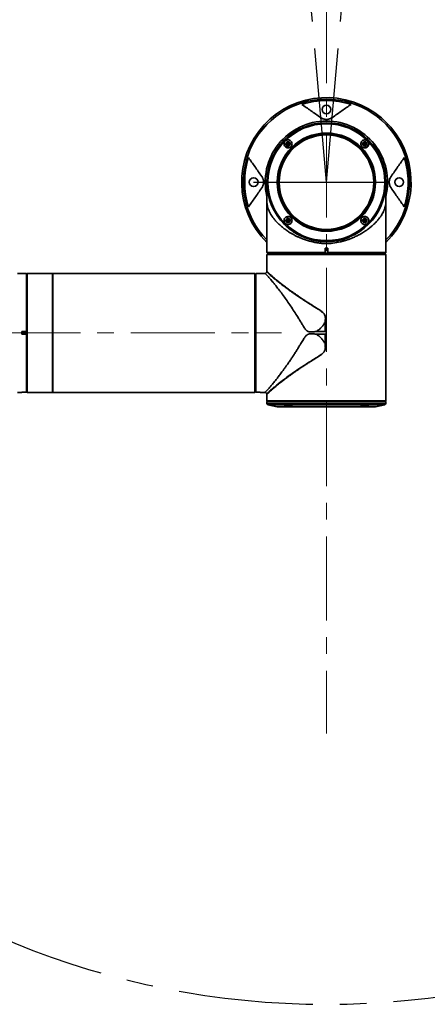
# Model space of a CAD drawing. Header units: millimetres. Extents: x -55 to 731, y 0 to 297.
# Tile 14 of 17: x 276 to 314, y 113 to 206. Entities that reach past the tile are written whole.
import ezdxf

# ---------------------------------------------------------------- set-up
doc = ezdxf.new("R2010")
doc.units = ezdxf.units.MM
doc.linetypes.add('CENTERX2', pattern=[20.32, 12.7, -2.54, 2.54, -2.54])
doc.layers.add('中心线层', color=6, linetype='CENTERX2', lineweight=25)
doc.layers.add('标注层', color=150, linetype='Continuous')
doc.styles.add('SLDTEXTSTYLE0', font='仿宋_GB2312')
doc.styles.add('SLDTEXTSTYLE1', font='仿宋_GB2312', dxfattribs={"bigfont": 'bigfont'})
doc.dimstyles.new('SLDDIMSTYLE1', dxfattribs={"dimtxt": 3.5, "dimasz": 4, "dimexe": 0, "dimexo": 0.0625, "dimgap": 0.875, "dimtad": 0, "dimtih": 1, "dimtoh": 1, "dimlfac": 8, "dimrnd": 1e-09, "dimzin": 12, "dimdsep": 46, "dimtxsty": 'SLDTEXTSTYLE0', "dimsah": 1, "dimcen": 0, "dimadec": 0, "dimazin": 3, "dimtfac": 1, "dimtdec": 3, "dimtofl": 0, "dimtmove": 0, "dimatfit": 3, "dimfxl": 0, "dimfrac": 2, "dimtolj": 1, "dimtzin": 12, "dimarcsym": 0})

# ---------------------------------------------------------------- blocks, each defined once
blk = doc.blocks.new('_D_3')
at = {"layer": '标注层'}
for p, q in [((359.978, 245.254), (374.01, 259.229)), ((374.01, 259.229), (387.027, 259.229))]:
    blk.add_line(p, q, dxfattribs=at)
blk.add_solid([(359.978, 245.254), (363.165, 247.723), (362.459, 248.431)], dxfattribs=at)
at = {"layer": '标注层', "char_height": 3.5, "attachment_point": 1, "style": 'SLDTEXTSTYLE0'}
for s, insert in [('%%c', (375.01, 263.74)), ('1244', (378.88, 263.74))]:
    blk.add_mtext(s, dxfattribs=dict(at, insert=insert))
blk = doc.blocks.new('SW_NOTE_22')
at = {"layer": '标注层', "color": 0, "insert": (0, 0.012), "char_height": 3.5, "attachment_point": 1, "style": 'SLDTEXTSTYLE1'}
blk.add_mtext('\\M+18169\\M+189C2选\\M+1817D360\\M+1818B\\M+1816A', dxfattribs=at)

msp = doc.modelspace()

# ---------------------------------------------------------------- linework, layer by layer
at = {"color": 7, "linetype": 'Continuous', "lineweight": 35}
for p, q in [((301.1805, 194.1343), (301.1181, 194.0041)), ((301.1181, 194.0041), (301.262, 194.0152)), ((301.1181, 194.0041), (301.1997, 193.885)), ((301.3244, 194.1453), (301.1805, 194.1343)), ((301.1805, 194.1343), (301.262, 194.0152)), ((301.1997, 193.885), (301.262, 194.0152)), ((301.1997, 193.885), (301.3436, 193.8961)), ((301.262, 194.0152), (301.3244, 194.1453)), ((301.4059, 194.0262), (301.262, 194.0152)), ((301.3436, 193.8961), (301.262, 194.0152)), ((301.4059, 194.0262), (301.3244, 194.1453)), ((301.3436, 193.8961), (301.4059, 194.0262)), ((308.4283, 194.1343), (308.366, 194.0041)), ((308.366, 194.0041), (308.5099, 194.0152)), ((308.366, 194.0041), (308.4475, 193.885)), ((308.5722, 194.1453), (308.4283, 194.1343)), ((308.4283, 194.1343), (308.5099, 194.0152)), ((308.4475, 193.885), (308.5099, 194.0152)), ((308.4475, 193.885), (308.5914, 193.8961)), ((308.5099, 194.0152), (308.5722, 194.1453)), ((308.6538, 194.0262), (308.5099, 194.0152)), ((308.5914, 193.8961), (308.5099, 194.0152)), ((308.6538, 194.0262), (308.5722, 194.1453)), ((308.5914, 193.8961), (308.6538, 194.0262)), ((299.2609, 190.3912), (299.2609, 183.7287)), ((299.2619, 190.2875), (299.2619, 190.2892)), ((310.51, 190.2894), (310.51, 190.2876)), ((310.5109, 184.1662), (310.5109, 190.3912)), ((301.1805, 186.8864), (301.1181, 186.7563)), ((301.1181, 186.7563), (301.262, 186.7673)), ((301.1181, 186.7563), (301.1997, 186.6372)), ((301.3244, 186.8975), (301.1805, 186.8864)), ((301.1805, 186.8864), (301.262, 186.7673)), ((301.1997, 186.6372), (301.262, 186.7673)), ((301.1997, 186.6372), (301.3436, 186.6482)), ((301.262, 186.7673), (301.3244, 186.8975)), ((301.4059, 186.7784), (301.262, 186.7673)), ((301.3436, 186.6482), (301.262, 186.7673)), ((301.4059, 186.7784), (301.3244, 186.8975)), ((301.3436, 186.6482), (301.4059, 186.7784)), ((308.4283, 186.8864), (308.366, 186.7563)), ((308.366, 186.7563), (308.5099, 186.7673)), ((308.366, 186.7563), (308.4475, 186.6372)), ((308.5722, 186.8975), (308.4283, 186.8864)), ((308.4283, 186.8864), (308.5099, 186.7673)), ((308.4475, 186.6372), (308.5099, 186.7673)), ((308.4475, 186.6372), (308.5914, 186.6482)), ((308.5099, 186.7673), (308.5722, 186.8975)), ((308.6538, 186.7784), (308.5099, 186.7673)), ((308.5914, 186.6482), (308.5099, 186.7673)), ((308.6538, 186.7784), (308.5722, 186.8975)), ((308.5914, 186.6482), (308.6538, 186.7784)), ((299.2609, 183.7287), (299.3252, 183.6645)), ((299.2609, 183.7287), (304.7603, 183.7287)), ((299.2859, 183.5648), (299.2624, 183.5412)), ((299.2624, 183.5412), (299.2624, 183.1412)), ((310.5095, 183.5412), (299.2624, 183.5412)), ((304.7603, 183.7287), (304.7603, 184.1662)), ((304.8859, 184.1662), (304.7603, 184.1662)), ((304.7603, 183.7052), (304.7603, 183.7287)), ((304.7665, 183.6662), (304.7603, 183.7052)), ((305.0116, 184.1662), (304.8859, 184.1662)), ((305.0116, 183.7052), (305.0054, 183.6662)), ((305.0116, 184.1662), (305.0116, 183.7287)), ((305.0116, 183.7287), (310.5095, 183.7287)), ((305.0116, 183.7287), (305.0116, 183.7052)), ((310.4472, 183.6662), (310.486, 183.7052)), ((310.486, 183.7052), (310.5095, 183.7287)), ((310.5095, 183.5412), (310.486, 183.5648)), ((310.5095, 183.7287), (310.5095, 184.1662)), ((310.5095, 183.1412), (310.5095, 183.5412)), ((299.2609, 183.1412), (299.2609, 181.9443)), ((299.2609, 183.1412), (299.2624, 183.1412)), ((310.5109, 183.1412), (310.5095, 183.1412)), ((310.5109, 169.7037), (310.5109, 183.1412)), ((276.5485, 181.7662), (275.6997, 181.7662)), ((276.6109, 181.7037), (276.5485, 181.7662)), ((276.5485, 181.7662), (276.5485, 176.2669)), ((279.0109, 181.7662), (276.6109, 181.7662)), ((276.6109, 181.7662), (276.6109, 170.5162)), ((279.0109, 181.7662), (279.0109, 170.5162)), ((298.1359, 181.7662), (279.0359, 181.7662)), ((279.0359, 181.7662), (279.0359, 170.5162)), ((298.1359, 170.5162), (298.1359, 181.7662)), ((298.2234, 181.7662), (298.1609, 181.7037)), ((298.1609, 170.58), (298.1609, 181.7037)), ((299.0722, 181.7662), (298.2234, 181.7662)), ((298.2234, 170.5177), (298.2234, 181.7662)), ((279.0359, 181.3912), (279.0109, 181.3912)), ((298.1609, 181.3912), (298.1359, 181.3912)), ((304.7529, 177.1472), (304.7574, 176.2698)), ((304.7547, 176.2712), (304.7529, 177.1472)), ((276.111, 176.2669), (276.5485, 176.2669)), ((276.111, 176.0156), (276.111, 176.2669)), ((276.5485, 176.0156), (276.111, 176.0156)), ((276.572, 176.2669), (276.5485, 176.2669)), ((276.5485, 176.0156), (276.5485, 170.5177)), ((276.5485, 176.0156), (276.572, 176.0156)), ((276.572, 176.2669), (276.6109, 176.2607)), ((276.6109, 176.0218), (276.572, 176.0156)), ((304.7547, 176.2712), (303.9014, 176.2712)), ((303.9014, 176.0113), (304.7547, 176.0113)), ((304.7547, 175.1331), (304.7547, 176.0113)), ((304.7574, 176.2698), (304.7571, 176.2701)), ((304.7571, 176.0124), (304.7574, 176.0127)), ((304.7574, 176.2698), (304.8859, 176.1412)), ((304.8859, 176.1412), (304.7574, 176.0127)), ((304.7574, 176.0127), (304.7574, 175.1334)), ((304.7547, 175.1331), (304.7574, 175.1334)), ((275.6997, 170.5162), (276.111, 170.5162)), ((276.111, 170.5177), (276.5485, 170.5177)), ((276.111, 170.5162), (276.111, 170.5177)), ((276.572, 170.5412), (276.5485, 170.5177)), ((276.6109, 170.5162), (279.0109, 170.5162)), ((279.0109, 170.8912), (279.0359, 170.8912)), ((279.0359, 170.5162), (298.1359, 170.5162)), ((298.1359, 170.8912), (298.1609, 170.8912)), ((298.1609, 170.58), (298.1999, 170.5412)), ((298.2234, 170.5177), (298.1999, 170.5412)), ((298.2234, 170.5177), (298.1999, 170.5412)), ((298.2234, 170.5177), (298.6359, 170.5177)), ((298.6359, 170.5177), (298.6359, 170.5162)), ((298.6359, 170.5162), (299.0722, 170.5162)), ((299.2609, 170.3382), (299.2609, 169.7037)), ((299.2609, 169.7037), (299.3238, 169.6409)), ((299.2609, 169.7037), (310.5109, 169.7037)), ((299.2609, 169.6415), (299.2609, 169.4662)), ((310.4481, 169.6409), (310.5109, 169.7037)), ((310.5109, 169.4662), (310.5109, 169.6415)), ((299.3585, 169.3443), (300.2414, 169.1457)), ((309.5305, 169.1457), (310.4134, 169.3443))]:
    msp.add_line(p, q, dxfattribs=at)
at = {"color": 8, "linetype": 'Continuous', "lineweight": 35}
for p, q in [((299.2609, 169.4662), (310.5109, 169.4662)), ((299.3585, 169.3443), (308.7944, 169.3443)), ((300.2414, 169.1457), (309.5305, 169.1457)), ((308.7944, 169.3443), (310.4134, 169.3443))]:
    msp.add_line(p, q, dxfattribs=at)
at = {"color": 7, "linetype": 'Continuous', "lineweight": 35}
for centre, radius in [((304.8859, 197.2662), 0.4125), ((304.8859, 190.3912), 5.625), ((304.8859, 190.3912), 5.5274), ((304.8859, 190.3912), 4.6446), ((304.8859, 190.3912), 4.6051), ((304.8859, 190.3912), 4.5312), ((304.8859, 190.3912), 4.4688), ((298.0109, 190.3912), 0.4125), ((311.7609, 190.3912), 0.4125)]:
    msp.add_circle(centre, radius, dxfattribs=at)
for centre, radius, start, end in [((304.8859, 190.3912), 8, 49.432994, 225.321736), ((304.8859, 190.3912), 7.7206, 72.445522, 107.554478), ((304.8859, 190.3912), 8, 314.678264, 40.567006), ((304.8859, 190.3912), 7.7206, 162.445522, 197.554478), ((304.8859, 190.3912), 7.7206, 342.445522, 17.554478), ((299.3859, 169.4662), 0.125, 180, 257.319617), ((300.2688, 169.2676), 0.125, 257.319617, 270), ((309.5031, 169.2676), 0.125, 270, 282.680383), ((310.3859, 169.4662), 0.125, 282.680383, 0)]:
    msp.add_arc(centre, radius, start, end, dxfattribs=at)
at = {"color": 8, "linetype": 'Continuous', "lineweight": 35}
for radius, start, end in [(7.8427, 90, 224.173991), (7.8427, 315.826009, 90), (5.7823, 90, 193.394732), (5.7823, 346.605268, 90)]:
    msp.add_arc((304.8859, 190.3912), radius, start, end, dxfattribs=at)
at = {"color": 7, "linetype": 'Continuous', "lineweight": 35}
for points, knots in [([(304.3482, 196.4983), (304.1839, 196.6133), (304.0253, 196.7244), (303.7156, 196.9412), (303.5647, 197.0469), (303.1205, 197.358), (302.8356, 197.5575), (302.5573, 197.7523)], [0, 0, 0, 0, 0.25, 0.25, 0.5, 0.5, 1, 1, 1, 1]), ([(307.2146, 197.7523), (306.9363, 197.5575), (306.6514, 197.358), (306.2072, 197.0469), (306.0563, 196.9412), (305.7466, 196.7244), (305.588, 196.6133), (305.4237, 196.4983)], [0, 0, 0, 0, 0.5, 0.5, 0.75, 0.75, 1, 1, 1, 1]), ([(305.4237, 196.4983), (305.3962, 196.479), (305.3664, 196.4604), (305.3002, 196.4244), (305.264, 196.4072), (305.2011, 196.383), (305.1786, 196.3752), (305.1301, 196.3607), (305.1043, 196.3541), (305.0482, 196.3425), (305.0182, 196.3376), (304.9706, 196.3324), (304.9541, 196.3311), (304.9208, 196.3292), (304.9039, 196.3288), (304.8528, 196.3287), (304.8199, 196.3305), (304.7719, 196.3356), (304.7562, 196.3376), (304.7263, 196.3423), (304.7119, 196.3449), (304.6701, 196.3535), (304.6438, 196.3602), (304.5955, 196.3745), (304.5731, 196.3822), (304.5099, 196.4063), (304.4728, 196.4239), (304.4058, 196.4601), (304.3758, 196.479), (304.3482, 196.4983)], [0, 0, 0, 0, 0.125, 0.125, 0.25, 0.25, 0.3125, 0.3125, 0.375, 0.375, 0.4375, 0.4375, 0.46875, 0.46875, 0.5, 0.5, 0.5625, 0.5625, 0.59375, 0.59375, 0.625, 0.625, 0.6875, 0.6875, 0.75, 0.75, 0.875, 0.875, 1, 1, 1, 1]), ([(310.9631, 195.5939), (310.9406, 195.6203), (310.9133, 195.6495), (310.8661, 195.698), (310.8492, 195.7151), (310.8138, 195.7505), (310.7955, 195.7687), (310.7575, 195.8061), (310.7379, 195.8254), (310.6975, 195.865), (310.6766, 195.8856), (310.6136, 195.9476), (310.571, 195.9898), (310.4845, 196.0763), (310.4424, 196.1188), (310.3807, 196.1815), (310.3602, 196.2023), (310.3203, 196.2429), (310.301, 196.2626), (310.2636, 196.3006), (310.2454, 196.3189), (310.2102, 196.3541), (310.1931, 196.3711), (310.1442, 196.4185), (310.115, 196.4459), (310.0886, 196.4684)], [0, 0, 0, 0, 0.125, 0.125, 0.1875, 0.1875, 0.25, 0.25, 0.3125, 0.3125, 0.375, 0.375, 0.5, 0.5, 0.625, 0.625, 0.6875, 0.6875, 0.75, 0.75, 0.8125, 0.8125, 0.875, 0.875, 1, 1, 1, 1]), ([(300.9969, 194.2803), (301.029, 194.3068), (301.0934, 194.3598), (301.2158, 194.3939), (301.3415, 194.3889), (301.4601, 194.342), (301.5578, 194.2576), (301.6223, 194.1439), (301.6446, 194.0144), (301.6219, 193.8858), (301.5725, 193.7992), (301.5084, 193.7283), (301.4298, 193.6721), (301.3097, 193.6364), (301.184, 193.6413), (301.0652, 193.6875), (300.9668, 193.772), (300.9019, 193.886), (300.8795, 194.0155), (300.9021, 194.1435), (300.9506, 194.231), (300.9881, 194.271), (300.9969, 194.2803)], [0, 0, 0, 0, 0.0521706, 0.1043247, 0.156951, 0.2106501, 0.2654885, 0.3210737, 0.3766085, 0.4311945, 0.4843271, 0.499997, 0.5519341, 0.6038473, 0.6564354, 0.7104119, 0.7655965, 0.8212727, 0.876546, 0.9307698, 0.9837953, 1, 1, 1, 1]), ([(301.2893, 193.66), (301.2644, 193.6596), (301.1996, 193.6587), (301.0971, 193.6917), (301.0012, 193.7645), (300.9409, 193.8437), (300.929, 193.8983), (300.9256, 193.9138)], [0, 0, 0, 0, 0.154954, 0.4037863, 0.6526185, 0.9014512, 1, 1, 1, 1]), ([(301.2778, 193.8095), (301.2545, 193.81), (301.2079, 193.811), (301.1437, 193.8417), (301.0929, 193.8903), (301.0611, 193.9535), (301.052, 194.0234), (301.0666, 194.0925), (301.1032, 194.1528), (301.1577, 194.1977), (301.2089, 194.2164), (301.2619, 194.2232), (301.3162, 194.2183), (301.3804, 194.1889), (301.4312, 194.1399), (301.463, 194.0769), (301.4721, 194.0069), (301.4575, 193.9379), (301.4209, 193.8775), (301.3664, 193.8328), (301.3152, 193.8136), (301.285, 193.8103), (301.2778, 193.8095)], [0, 0, 0, 0, 0.0536861, 0.1073723, 0.1610586, 0.2147448, 0.2684311, 0.3221174, 0.3758034, 0.4294898, 0.483176, 0.5, 0.5536861, 0.6073723, 0.6610586, 0.7147449, 0.7684311, 0.8221174, 0.8758035, 0.9294897, 0.9831759, 1, 1, 1, 1]), ([(308.2447, 194.2803), (308.2781, 194.3076), (308.3448, 194.3622), (308.4727, 194.3955), (308.6024, 194.3862), (308.7206, 194.334), (308.8134, 194.247), (308.8722, 194.1356), (308.8917, 194.0115), (308.8698, 193.8869), (308.8217, 193.8009), (308.756, 193.7277), (308.6731, 193.6692), (308.5466, 193.6344), (308.4161, 193.6444), (308.2981, 193.6971), (308.2057, 193.7843), (308.1475, 193.8952), (308.128, 194.0187), (308.15, 194.1429), (308.1974, 194.2298), (308.2355, 194.2704), (308.2447, 194.2803)], [0, 0, 0, 0, 0.05524518, 0.11051499, 0.16507719, 0.21843148, 0.27078565, 0.32270654, 0.37488184, 0.42789952, 0.48206716, 0.49961908, 0.55510765, 0.61061418, 0.66554711, 0.71910417, 0.77130153, 0.82286745, 0.87482174, 0.92795372, 0.98247807, 1, 1, 1, 1]), ([(308.5257, 193.8095), (308.5024, 193.81), (308.4558, 193.811), (308.3915, 193.8417), (308.3407, 193.8903), (308.3089, 193.9535), (308.2998, 194.0234), (308.3144, 194.0925), (308.351, 194.1528), (308.4055, 194.1977), (308.4568, 194.2164), (308.5097, 194.2232), (308.5641, 194.2183), (308.6282, 194.1889), (308.679, 194.1399), (308.7108, 194.0769), (308.7199, 194.0069), (308.7053, 193.9379), (308.6687, 193.8775), (308.6142, 193.8328), (308.563, 193.8136), (308.5329, 193.8103), (308.5257, 193.8095)], [0, 0, 0, 0, 0.0536861, 0.1073723, 0.1610586, 0.2147448, 0.268431, 0.3221173, 0.3758035, 0.4294897, 0.4831759, 0.5, 0.5536862, 0.6073723, 0.6610586, 0.7147448, 0.7684311, 0.8221174, 0.8758034, 0.9294897, 0.9831759, 1, 1, 1, 1]), ([(308.8614, 194.0055), (308.8608, 193.9792), (308.8593, 193.9128), (308.8113, 193.8143), (308.7291, 193.7259), (308.6316, 193.6738), (308.5646, 193.664), (308.5372, 193.66)], [0, 0, 0, 0, 0.1505076, 0.3805451, 0.6105828, 0.8406202, 1, 1, 1, 1]), ([(297.5249, 192.7199), (297.7197, 192.4416), (297.9192, 192.1567), (298.2303, 191.7125), (298.336, 191.5616), (298.5528, 191.2519), (298.6639, 191.0933), (298.7789, 190.929)], [0, 0, 0, 0, 0.5, 0.5, 0.75, 0.75, 1, 1, 1, 1]), ([(310.993, 190.929), (311.108, 191.0933), (311.2191, 191.2519), (311.4359, 191.5616), (311.5416, 191.7125), (311.8527, 192.1567), (312.0522, 192.4416), (312.247, 192.7199)], [0, 0, 0, 0, 0.25, 0.25, 0.5, 0.5, 1, 1, 1, 1]), ([(298.7789, 190.929), (298.7981, 190.9015), (298.8168, 190.8718), (298.8527, 190.8056), (298.87, 190.7694), (298.8941, 190.7066), (298.9019, 190.6841), (298.9164, 190.6357), (298.923, 190.61), (298.9346, 190.5542), (298.9396, 190.524), (298.9464, 190.4606), (298.9484, 190.4267), (298.9485, 190.3598), (298.9467, 190.3257), (298.94, 190.262), (298.9352, 190.2315), (298.918, 190.1476), (298.903, 190.0995), (298.8709, 190.0151), (298.8535, 189.9784), (298.8172, 189.9113), (298.7982, 189.8811), (298.7789, 189.8535)], [0, 0, 0, 0, 0.125, 0.125, 0.25, 0.25, 0.3125, 0.3125, 0.375, 0.375, 0.4375, 0.4375, 0.5, 0.5, 0.5625, 0.5625, 0.625, 0.625, 0.75, 0.75, 0.875, 0.875, 1, 1, 1, 1]), ([(310.993, 189.8535), (310.9738, 189.881), (310.9551, 189.9107), (310.9192, 189.9768), (310.9019, 190.0131), (310.8778, 190.0759), (310.87, 190.0984), (310.8555, 190.1468), (310.8489, 190.1725), (310.8373, 190.2283), (310.8323, 190.2585), (310.8255, 190.3219), (310.8235, 190.3558), (310.8234, 190.4227), (310.8252, 190.4568), (310.8319, 190.5205), (310.8367, 190.551), (310.8539, 190.6349), (310.8689, 190.683), (310.901, 190.7674), (310.9184, 190.8041), (310.9547, 190.8712), (310.9737, 190.9014), (310.993, 190.929)], [0, 0, 0, 0, 0.125, 0.125, 0.25, 0.25, 0.3125, 0.3125, 0.375, 0.375, 0.4375, 0.4375, 0.5, 0.5, 0.5625, 0.5625, 0.625, 0.625, 0.75, 0.75, 0.875, 0.875, 1, 1, 1, 1]), ([(299.2622, 190.2693), (299.2622, 190.2324), (299.2624, 190.1392), (299.2628, 189.9082), (299.2631, 189.6473), (299.2633, 189.4094), (299.2635, 189.1359), (299.2636, 188.8536), (299.2637, 188.6582), (299.2637, 188.5704)], [0, 0, 0, 0, 0.1458945, 0.368508, 0.4884332, 0.6143361, 0.7466683, 0.8862174, 1, 1, 1, 1]), ([(299.2625, 190.121), (299.2626, 190.0368), (299.2628, 189.9029), (299.2631, 189.6477), (299.2633, 189.411), (299.2635, 189.1369), (299.2636, 188.861), (299.2637, 188.6721), (299.2637, 188.5908)], [0, 0, 0, 0, 0.245994, 0.3911465, 0.543532, 0.7036978, 0.8725954, 1, 1, 1, 1]), ([(310.5081, 188.5702), (310.5081, 188.5975), (310.5081, 188.7255), (310.5081, 188.9274), (310.5081, 189.1562), (310.508, 189.3539), (310.5083, 189.5627), (310.5088, 189.7997), (310.5093, 190.0187), (310.5097, 190.1872), (310.5098, 190.2494), (310.5098, 190.2757)], [0, 0, 0, 0, 0.03601495, 0.16839204, 0.27418131, 0.36019404, 0.46631121, 0.59984074, 0.76029412, 0.89858046, 1, 1, 1, 1]), ([(298.7789, 189.8535), (298.6639, 189.6892), (298.5528, 189.5306), (298.336, 189.2209), (298.2303, 189.07), (297.9192, 188.6258), (297.7197, 188.3409), (297.5249, 188.0626)], [0, 0, 0, 0, 0.25, 0.25, 0.5, 0.5, 1, 1, 1, 1]), ([(304.8859, 184.5775), (304.746, 184.5827), (304.4531, 184.5934), (304.0221, 184.6554), (303.5991, 184.7391), (303.1956, 184.8463), (302.8008, 184.9734), (302.4553, 185.1065), (302.1561, 185.2383), (301.8994, 185.3634), (301.6453, 185.5002), (301.4226, 185.6321), (301.2285, 185.7569), (301.0602, 185.8725), (300.8926, 185.9955), (300.7266, 186.1261), (300.558, 186.2687), (300.3845, 186.4278), (300.2052, 186.6075), (300.0306, 186.8015), (299.8969, 186.9684), (299.7998, 187.1006), (299.7323, 187.1984), (299.6685, 187.2973), (299.6087, 187.3974), (299.5529, 187.4983), (299.5057, 187.5923), (299.4604, 187.6893), (299.4129, 187.8006), (299.3689, 187.9213), (299.332, 188.0438), (299.3048, 188.1541), (299.287, 188.2558), (299.2765, 188.3406), (299.2707, 188.407), (299.2659, 188.4885), (299.2635, 188.579), (299.2623, 188.6783), (299.2615, 188.8187), (299.2614, 189.0675), (299.2621, 189.2826), (299.2625, 189.4067)], [0, 0, 0, 0, 0.0399466, 0.0836338, 0.1248211, 0.1651776, 0.2067819, 0.2497175, 0.2794181, 0.3101577, 0.3419547, 0.3748257, 0.3979379, 0.4220274, 0.4470981, 0.473153, 0.5001955, 0.5308632, 0.5649106, 0.60234, 0.6397571, 0.6576582, 0.6757415, 0.6940068, 0.7124543, 0.7310841, 0.7498961, 0.7642394, 0.7851029, 0.8124864, 0.8323565, 0.8542937, 0.8751488, 0.8873524, 0.8977795, 0.9064791, 0.9223736, 0.9300592, 0.9377664, 0.9640823, 1, 1, 1, 1]), ([(310.5094, 189.4067), (310.5098, 189.2809), (310.5104, 189.1207), (310.5104, 188.9277), (310.5103, 188.8347), (310.51, 188.724), (310.5091, 188.6213), (310.5071, 188.5303), (310.5028, 188.4136), (310.4912, 188.2913), (310.4636, 188.1354), (310.4306, 188.0083), (310.3956, 187.9024), (310.3693, 187.8302), (310.3408, 187.758), (310.307, 187.6796), (310.2501, 187.5576), (310.15, 187.3696), (310.0059, 187.1443), (309.8269, 186.9043), (309.6385, 186.6832), (309.4255, 186.4634), (309.2154, 186.2691), (309.0078, 186.095), (308.7999, 185.9355), (308.5899, 185.7874), (308.3409, 185.6258), (308.0482, 185.4549), (307.7073, 185.2799), (307.3804, 185.1331), (307.0699, 185.011), (306.7768, 184.9096), (306.4815, 184.8206), (306.0612, 184.7133), (305.5311, 184.6065), (305.0909, 184.5867), (304.8859, 184.5775)], [0, 0, 0, 0, 0.0363265, 0.0462079, 0.055046, 0.0629129, 0.0782335, 0.0860876, 0.0942592, 0.1229828, 0.1465637, 0.1796469, 0.1944586, 0.2068772, 0.2204028, 0.2350351, 0.2507745, 0.28838, 0.3392412, 0.3752235, 0.4212699, 0.4627313, 0.4996108, 0.533159, 0.5652186, 0.5957956, 0.6248971, 0.6685179, 0.7102235, 0.7500553, 0.7821997, 0.8136113, 0.8443238, 0.8743729, 0.9414993, 1, 1, 1, 1]), ([(312.247, 188.0626), (312.0522, 188.3409), (311.8527, 188.6258), (311.5416, 189.07), (311.4359, 189.2209), (311.2191, 189.5306), (311.108, 189.6892), (310.993, 189.8535)], [0, 0, 0, 0, 0.5, 0.5, 0.75, 0.75, 1, 1, 1, 1]), ([(302.1768, 185.4569), (302.1034, 185.4971), (301.9191, 185.5982), (301.6286, 185.793), (301.3032, 186.0423), (301.0127, 186.297), (300.8484, 186.4753), (300.7803, 186.5491)], [0, 0, 0, 0, 0.1368446, 0.3436468, 0.5809295, 0.8265086, 1, 1, 1, 1]), ([(300.9969, 187.0325), (301.0303, 187.0599), (301.0973, 187.1147), (301.2256, 187.1477), (301.3557, 187.1382), (301.4739, 187.0854), (301.5662, 186.9982), (301.6244, 186.8873), (301.6438, 186.7638), (301.6221, 186.6394), (301.574, 186.5532), (301.5083, 186.48), (301.4257, 186.4216), (301.2995, 186.3867), (301.1694, 186.3964), (301.0513, 186.4485), (300.9585, 186.5355), (300.8997, 186.6468), (300.8801, 186.7711), (300.9023, 186.8954), (300.9497, 186.9821), (300.9876, 187.0226), (300.9969, 187.0325)], [0, 0, 0, 0, 0.0554886, 0.1109951, 0.165928, 0.2194851, 0.2716825, 0.3232484, 0.3752027, 0.4283347, 0.482859, 0.500381, 0.5556261, 0.610896, 0.6654582, 0.7188124, 0.7711665, 0.8230874, 0.8752627, 0.9282804, 0.982448, 1, 1, 1, 1]), ([(301.2778, 186.5617), (301.2545, 186.5622), (301.2079, 186.5632), (301.1437, 186.5939), (301.0929, 186.6425), (301.0611, 186.7056), (301.052, 186.7756), (301.0666, 186.8447), (301.1032, 186.905), (301.1577, 186.9498), (301.2089, 186.9685), (301.2619, 186.9754), (301.3162, 186.9704), (301.3804, 186.941), (301.4312, 186.8921), (301.463, 186.8291), (301.4721, 186.7591), (301.4575, 186.69), (301.4209, 186.6296), (301.3664, 186.585), (301.3152, 186.5658), (301.285, 186.5625), (301.2778, 186.5617)], [0, 0, 0, 0, 0.0536861, 0.1073723, 0.1610586, 0.2147448, 0.2684311, 0.3221174, 0.3758034, 0.4294897, 0.4831759, 0.5, 0.5536861, 0.6073723, 0.6610586, 0.7147448, 0.768431, 0.8221173, 0.8758034, 0.9294897, 0.9831759, 1, 1, 1, 1]), ([(308.2447, 187.0325), (308.2767, 187.0589), (308.3408, 187.1116), (308.4625, 187.1458), (308.5878, 187.1413), (308.7068, 187.0949), (308.8051, 187.0105), (308.87, 186.8965), (308.8924, 186.767), (308.87, 186.6388), (308.8209, 186.5519), (308.7564, 186.4806), (308.6771, 186.4239), (308.5564, 186.3883), (308.4303, 186.3937), (308.3118, 186.4405), (308.2141, 186.5249), (308.1496, 186.6386), (308.1273, 186.7682), (308.1502, 186.8965), (308.1989, 186.9838), (308.2362, 187.0235), (308.2447, 187.0325)], [0, 0, 0, 0, 0.0519371, 0.1038503, 0.1564385, 0.2104149, 0.2655996, 0.3212757, 0.376549, 0.4307729, 0.4837983, 0.500003, 0.5521735, 0.6043277, 0.656954, 0.7106531, 0.7654915, 0.8210766, 0.8766115, 0.9311975, 0.9843301, 1, 1, 1, 1]), ([(308.5257, 186.5617), (308.5024, 186.5622), (308.4558, 186.5632), (308.3915, 186.5939), (308.3407, 186.6425), (308.3089, 186.7056), (308.2998, 186.7756), (308.3144, 186.8447), (308.351, 186.905), (308.4055, 186.9498), (308.4568, 186.9685), (308.5097, 186.9754), (308.5641, 186.9704), (308.6282, 186.941), (308.679, 186.8921), (308.7108, 186.8291), (308.7199, 186.7591), (308.7053, 186.69), (308.6687, 186.6296), (308.6142, 186.585), (308.563, 186.5658), (308.5329, 186.5625), (308.5257, 186.5617)], [0, 0, 0, 0, 0.0536861, 0.1073723, 0.1610586, 0.2147448, 0.268431, 0.3221173, 0.3758035, 0.4294896, 0.4831758, 0.4999999, 0.5536862, 0.6073723, 0.6610586, 0.7147448, 0.768431, 0.8221173, 0.8758034, 0.9294897, 0.9831759, 1, 1, 1, 1]), ([(303.0036, 185.0822), (302.9761, 185.0936), (302.9333, 185.1114), (302.8478, 185.1471), (302.7896, 185.1711), (302.7468, 185.1889)], [0, 0, 0, 0, 0.3213476, 0.4999649, 1, 1, 1, 1]), ([(306.7682, 185.0821), (306.7682, 185.0821), (306.7682, 185.0821), (306.7683, 185.0822), (306.7686, 185.0823), (306.7698, 185.0828), (306.7745, 185.0847), (306.7927, 185.0923), (306.835, 185.1099), (306.9158, 185.1436), (306.983, 185.1714), (307.0251, 185.1889)], [0, 0, 0, 0, 0.0001271, 0.0003556, 0.0011255, 0.0039016, 0.0144103, 0.0552564, 0.2162426, 0.5086573, 1, 1, 1, 1]), ([(299.3619, 183.6412), (299.3497, 183.629), (299.3256, 183.6045), (299.2991, 183.578), (299.2859, 183.5648)], [0, 0, 0, 0, 0.5016135, 1, 1, 1, 1]), ([(299.327, 183.6662), (299.3332, 183.6662), (299.3461, 183.6662), (299.4815, 183.6662), (299.7038, 183.6662), (300.0157, 183.6662), (300.4093, 183.6662), (300.8785, 183.6662), (301.4154, 183.6662), (302.0108, 183.6662), (302.6548, 183.6662), (303.3364, 183.6662), (304.0441, 183.6662), (304.5257, 183.6662), (304.7665, 183.6662)], [0, 0, 0, 0, 0.0769746, 0.1608861, 0.2447974, 0.3287089, 0.4126203, 0.4965317, 0.5804431, 0.6643544, 0.7482658, 0.8321772, 0.9160886, 1, 1, 1, 1]), ([(310.41, 183.6412), (310.3968, 183.6412), (310.3704, 183.6412), (310.2142, 183.6412), (309.9757, 183.6412), (309.6502, 183.6412), (309.2456, 183.6412), (308.768, 183.6412), (308.2255, 183.6412), (307.6271, 183.6412), (306.983, 183.6412), (306.3038, 183.6412), (305.6008, 183.6412), (304.8859, 183.6412), (304.1711, 183.6412), (303.4681, 183.6412), (302.7889, 183.6412), (302.1448, 183.6412), (301.5464, 183.6412), (301.0039, 183.6412), (300.5263, 183.6412), (300.1217, 183.6412), (299.7962, 183.6412), (299.5577, 183.6412), (299.4015, 183.6412), (299.3751, 183.6412), (299.3619, 183.6412)], [0, 0, 0, 0, 0.0416667, 0.0833334, 0.125, 0.1666667, 0.2083334, 0.25, 0.2916667, 0.3333333, 0.375, 0.4166667, 0.4583333, 0.5, 0.5416667, 0.5833333, 0.625, 0.6666667, 0.7083333, 0.75, 0.7916666, 0.8333333, 0.875, 0.9166666, 0.9583333, 1, 1, 1, 1]), ([(305.0054, 183.6662), (305.0002, 183.6662), (304.9898, 183.6662), (304.9609, 183.6662), (304.9255, 183.6662), (304.8859, 183.6662), (304.8464, 183.6662), (304.811, 183.6662), (304.7821, 183.6662), (304.7717, 183.6662), (304.7665, 183.6662)], [0, 0, 0, 0, 0.1249976, 0.2500007, 0.3750002, 0.5, 0.6249998, 0.7499993, 0.8750024, 1, 1, 1, 1]), ([(305.0054, 183.6662), (305.2413, 183.6662), (305.7129, 183.6662), (306.4065, 183.6662), (307.0756, 183.6662), (307.7092, 183.6662), (308.2972, 183.6662), (308.8299, 183.6662), (309.2988, 183.6662), (309.6961, 183.6662), (310.016, 183.6662), (310.2511, 183.6662), (310.4059, 183.6662), (310.4334, 183.6662), (310.4472, 183.6662)], [0, 0, 0, 0, 0.0833333, 0.1666667, 0.25, 0.3333334, 0.4166667, 0.5000001, 0.5833332, 0.6666666, 0.75, 0.8333333, 0.9166667, 1, 1, 1, 1]), ([(310.486, 183.5648), (310.4727, 183.5781), (310.4462, 183.6046), (310.4221, 183.6291), (310.41, 183.6412)], [0, 0, 0, 0, 0.5011764, 1, 1, 1, 1]), ([(299.2601, 181.93), (299.2547, 181.9075), (299.244, 181.8631), (299.1992, 181.8101), (299.14, 181.773), (299.094, 181.7685), (299.0705, 181.7662)], [0, 0, 0, 0, 0.2510228, 0.496877, 0.7439188, 1, 1, 1, 1]), ([(303.9014, 176.2712), (303.777, 176.2507), (303.6186, 176.2246), (303.4276, 176.2225), (303.3352, 176.2286), (303.2246, 176.2464), (303.1217, 176.286), (303.0301, 176.3468), (302.9126, 176.4506), (302.7884, 176.6273), (302.6316, 176.881), (302.5005, 177.1014), (302.3867, 177.2947), (302.2976, 177.4428), (302.2014, 177.6004), (302.0206, 177.8918), (301.759, 178.3033), (301.4188, 178.8111), (301.0821, 179.2945), (300.8059, 179.6806), (300.588, 179.975), (300.4282, 180.1873), (300.2801, 180.3802), (300.1187, 180.5868), (299.948, 180.801), (299.7733, 181.0145), (299.5856, 181.2371), (299.3994, 181.4495), (299.2476, 181.6091), (299.1499, 181.7051), (299.0881, 181.7569), (299.0774, 181.7632), (299.0722, 181.7662)], [0, 0, 0, 0, 0.0359155, 0.0457126, 0.0544889, 0.0623124, 0.0776616, 0.0854882, 0.0936054, 0.1223161, 0.1465962, 0.179302, 0.1961022, 0.2115641, 0.2295422, 0.2500368, 0.3122949, 0.3748187, 0.4374765, 0.4998046, 0.5334891, 0.5656219, 0.5962092, 0.6252579, 0.6688464, 0.7105406, 0.7503825, 0.8142578, 0.8752483, 0.9164506, 0.960127, 1, 1, 1, 1]), ([(299.2609, 181.9456), (299.2609, 181.9413), (299.2607, 181.9327), (299.2594, 181.9241), (299.2587, 181.9199)], [0, 0, 0, 0, 0.5000658, 1, 1, 1, 1]), ([(299.2609, 181.9443), (299.2633, 181.9416), (299.268, 181.9361), (299.3064, 181.8972), (299.3772, 181.8295), (299.4937, 181.7209), (299.6192, 181.6104), (299.6836, 181.5536)], [0, 0, 0, 0, 0.1642927, 0.3342285, 0.5035318, 0.7452451, 1, 1, 1, 1]), ([(299.6836, 181.5536), (299.7424, 181.5027), (299.8637, 181.3977), (300.0887, 181.2092), (300.3545, 180.993), (300.6095, 180.7915), (300.8352, 180.6168), (301.0184, 180.4773), (301.2098, 180.3339), (301.4036, 180.1907), (301.601, 180.0471), (301.8108, 179.897), (302.0258, 179.7458), (302.2592, 179.5841), (302.5264, 179.4025), (302.815, 179.211), (303.0981, 179.0267), (303.3861, 178.8425), (303.6729, 178.6641), (303.9413, 178.497), (304.148, 178.3657), (304.3407, 178.2372), (304.5304, 178.0939), (304.6739, 177.9372), (304.7454, 177.7887), (304.7857, 177.6341), (304.7938, 177.416), (304.7675, 177.243), (304.7529, 177.1472)], [0, 0, 0, 0, 0.0566512, 0.1167791, 0.1804841, 0.2478506, 0.2821332, 0.3178493, 0.3550046, 0.3899327, 0.4234178, 0.4593932, 0.4978605, 0.531047, 0.5735985, 0.6255144, 0.6653084, 0.7025305, 0.7545375, 0.7913384, 0.8195317, 0.8446813, 0.8763113, 0.9065394, 0.9210659, 0.9361316, 0.9646181, 1, 1, 1, 1]), ([(303.9014, 176.2712), (303.9901, 176.3234), (304.1676, 176.4279), (304.3987, 176.6354), (304.6014, 176.8731), (304.7022, 177.0555), (304.7529, 177.1472)], [0, 0, 0, 0, 0.2483476, 0.4970687, 0.7472104, 1, 1, 1, 1]), ([(299.0722, 170.5162), (299.0774, 170.5193), (299.0881, 170.5257), (299.1501, 170.5776), (299.2338, 170.66), (299.341, 170.7709), (299.4681, 170.9113), (299.6012, 171.0643), (299.733, 171.2201), (299.8581, 171.3714), (299.9949, 171.5401), (300.1268, 171.7063), (300.2516, 171.8658), (300.3672, 172.0155), (300.4902, 172.1774), (300.6208, 172.3517), (300.7634, 172.545), (300.9225, 172.7639), (301.1022, 173.0161), (301.2962, 173.2944), (301.4631, 173.5391), (301.5953, 173.737), (301.6931, 173.8853), (301.792, 174.0369), (301.8921, 174.1918), (301.993, 174.35), (302.087, 174.4978), (302.184, 174.6537), (302.2953, 174.8366), (302.416, 175.0376), (302.5385, 175.2435), (302.6488, 175.4313), (302.7505, 175.594), (302.8353, 175.7201), (302.9017, 175.8074), (302.9832, 175.8991), (303.0737, 175.9694), (303.173, 176.0165), (303.3134, 176.0589), (303.5622, 176.0662), (303.7773, 176.0314), (303.9014, 176.0113)], [0, 0, 0, 0, 0.0399466, 0.0836338, 0.124821, 0.1651777, 0.2067819, 0.2497176, 0.2794181, 0.3101576, 0.3419547, 0.3748258, 0.3979379, 0.4220274, 0.447098, 0.4731531, 0.5001956, 0.5308631, 0.5649105, 0.6023399, 0.6397571, 0.6576581, 0.6757414, 0.6940068, 0.7124544, 0.7310841, 0.7498961, 0.7642395, 0.785103, 0.8124864, 0.8323566, 0.8542937, 0.8751488, 0.8873524, 0.8977795, 0.9064792, 0.9223736, 0.9300593, 0.9377664, 0.9640823, 1, 1, 1, 1]), ([(303.9014, 176.0113), (303.9904, 175.9588), (304.1685, 175.8537), (304.3997, 175.6452), (304.602, 175.4078), (304.7026, 175.2262), (304.7529, 175.1353)], [0, 0, 0, 0, 0.2493761, 0.4990641, 0.7492133, 1, 1, 1, 1]), ([(304.7571, 176.2701), (304.7567, 176.2704), (304.756, 176.271), (304.7551, 176.2711), (304.7547, 176.2712)], [0, 0, 0, 0, 0.5265551, 1, 1, 1, 1]), ([(304.7547, 176.0113), (304.7551, 176.0114), (304.756, 176.0115), (304.7567, 176.0121), (304.7571, 176.0124)], [0, 0, 0, 0, 0.4737352, 1, 1, 1, 1]), ([(304.7529, 175.1353), (304.7532, 175.1337), (304.7539, 175.129), (304.7564, 175.1143), (304.7644, 175.0643), (304.7785, 174.9582), (304.7912, 174.7804), (304.7772, 174.5883), (304.7116, 174.4135), (304.5781, 174.2269), (304.3194, 174.0278), (303.9549, 173.7961), (303.5353, 173.5398), (303.0732, 173.2504), (302.5748, 172.9272), (302.0461, 172.5725), (301.5006, 172.1911), (300.9538, 171.7932), (300.4892, 171.4396), (300.1113, 171.14), (299.8102, 170.8926), (299.6556, 170.7559), (299.5769, 170.6862)], [0, 0, 0, 0, 0.0005843, 0.0016614, 0.0052948, 0.0184811, 0.0395146, 0.0683753, 0.0857096, 0.1049184, 0.1487351, 0.1999942, 0.2589215, 0.3250298, 0.3984831, 0.4797481, 0.5692329, 0.6654096, 0.7688973, 0.8428562, 0.919896, 1, 1, 1, 1]), ([(304.7574, 175.1334), (304.7669, 175.0668), (304.7846, 174.9431), (304.7909, 174.7691), (304.7789, 174.619), (304.7438, 174.4881), (304.6933, 174.3872), (304.6363, 174.3086), (304.5791, 174.2446), (304.4961, 174.166), (304.3722, 174.0695), (304.2144, 173.9602), (304.0486, 173.8531), (303.8781, 173.7461), (303.6608, 173.6111), (303.3948, 173.4449), (303.0969, 173.255), (302.8001, 173.0619), (302.5174, 172.8737), (302.2604, 172.6992), (302.0076, 172.524), (301.7528, 172.3444), (301.4915, 172.1566), (301.2537, 171.9821), (301.0384, 171.8209), (300.8445, 171.673), (300.5779, 171.4665), (300.2637, 171.2172), (299.9326, 170.9441), (299.7644, 170.7987), (299.6836, 170.7288)], [0, 0, 0, 0, 0.0245518, 0.0456347, 0.063493, 0.0794074, 0.0948531, 0.1044149, 0.1148321, 0.1261953, 0.1461674, 0.1722529, 0.1965943, 0.2187552, 0.2465103, 0.2913678, 0.3357845, 0.3797604, 0.4266766, 0.4676029, 0.5025388, 0.5503473, 0.5956293, 0.6383882, 0.6786282, 0.7163546, 0.7515731, 0.8407171, 0.923453, 1, 1, 1, 1]), ([(304.7529, 175.1353), (304.7532, 175.1348), (304.7535, 175.1341), (304.7542, 175.1334), (304.7545, 175.1332), (304.7547, 175.1331)], [0, 0, 0, 0, 0.5969132, 0.8194804, 1, 1, 1, 1]), ([(299.0705, 170.5163), (299.0939, 170.514), (299.1399, 170.5095), (299.1991, 170.4724), (299.244, 170.4195), (299.2547, 170.3751), (299.2601, 170.3527)], [0, 0, 0, 0, 0.2560926, 0.5031401, 0.7490006, 1, 1, 1, 1]), ([(299.6836, 170.7288), (299.6394, 170.6901), (299.5525, 170.6138), (299.4498, 170.5205), (299.3535, 170.4308), (299.2772, 170.3566), (299.2664, 170.3443), (299.2609, 170.3382)], [0, 0, 0, 0, 0.1713255, 0.3366587, 0.4963325, 0.7494505, 1, 1, 1, 1]), ([(299.5769, 170.6862), (299.5883, 170.6907), (299.6061, 170.6978), (299.6418, 170.7121), (299.6658, 170.7218), (299.6836, 170.7288)], [0, 0, 0, 0, 0.3213461, 0.4999635, 1, 1, 1, 1]), ([(299.2609, 169.6412), (299.2702, 169.6412), (299.2888, 169.6412), (299.4382, 169.6412), (299.674, 169.6412), (300.0007, 169.6412), (300.4106, 169.6412), (300.8971, 169.6412), (301.4519, 169.6412), (302.0654, 169.6412), (302.7272, 169.6412), (303.4259, 169.6412), (304.1496, 169.6412), (304.8859, 169.6412), (305.6223, 169.6412), (306.3459, 169.6412), (307.0449, 169.6412), (307.7057, 169.6412), (308.3231, 169.6412), (308.6833, 169.6412), (308.8634, 169.6412)], [0, 0, 0, 0, 0.05555557, 0.11111107, 0.16666663, 0.22222218, 0.27777779, 0.33333333, 0.38888891, 0.44444444, 0.50000001, 0.55555556, 0.61111111, 0.66666667, 0.72222223, 0.77777779, 0.83333333, 0.8888889, 0.94444443, 1, 1, 1, 1]), ([(308.8634, 169.6412), (309.0304, 169.6412), (309.3644, 169.6412), (309.7704, 169.6412), (310.0982, 169.6412), (310.3336, 169.6412), (310.4831, 169.6412), (310.5017, 169.6412), (310.5109, 169.6412)], [0, 0, 0, 0, 0.1666667, 0.3333335, 0.5000001, 0.6666668, 0.8333333, 1, 1, 1, 1]), ([(300.2809, 169.1432), (300.2809, 169.1432), (300.2666, 169.1432), (300.3139, 169.1432), (300.4233, 169.1432), (300.6197, 169.1432), (300.8863, 169.1432), (301.2221, 169.1432), (301.6204, 169.1432), (302.0746, 169.1432), (302.5768, 169.1432), (303.1186, 169.1432), (303.6907, 169.1432), (304.2832, 169.1432), (304.8859, 169.1432), (305.4888, 169.1432), (306.0812, 169.1432), (306.6534, 169.1432), (307.1944, 169.1432), (307.6998, 169.1432), (307.9948, 169.1432), (308.1422, 169.1432)], [0, 0, 0, 0, 0.0000024, 0.0555579, 0.1111133, 0.1666687, 0.2222241, 0.2777795, 0.3333349, 0.3888904, 0.4444457, 0.5000012, 0.5555566, 0.611112, 0.6666674, 0.7222229, 0.7777783, 0.8333337, 0.8888891, 0.9444445, 1, 1, 1, 1]), ([(300.9969, 169.2568), (300.9664, 169.2676), (300.9056, 169.2892), (300.8777, 169.3161), (300.9012, 169.331), (300.9479, 169.3371), (300.9955, 169.3386), (301.0533, 169.3371), (301.1412, 169.3309), (301.2644, 169.316), (301.4128, 169.2892), (301.4891, 169.2676), (301.5272, 169.2568)], [0, 0, 0, 0, 0.1250372, 0.2499274, 0.3749144, 0.4377004, 0.5003942, 0.5630131, 0.6257427, 0.7504251, 0.8751652, 1, 1, 1, 1]), ([(301.5272, 169.2568), (301.5576, 169.2458), (301.6185, 169.2239), (301.6463, 169.1946), (301.6229, 169.1776), (301.5765, 169.1705), (301.529, 169.1688), (301.4711, 169.1706), (301.3833, 169.1776), (301.2598, 169.1946), (301.1115, 169.2239), (301.0351, 169.2459), (300.9969, 169.2568)], [0, 0, 0, 0, 0.1249567, 0.2499102, 0.3747204, 0.4374772, 0.5000811, 0.5621685, 0.6254141, 0.7501907, 0.8750823, 1, 1, 1, 1]), ([(308.2447, 169.1694), (308.2283, 169.1697), (308.1951, 169.1704), (308.1491, 169.1777), (308.125, 169.1946), (308.1552, 169.2238), (308.2377, 169.2569), (308.3608, 169.2891), (308.5073, 169.3161), (308.6308, 169.3309), (308.7194, 169.3372), (308.7565, 169.3378), (308.775, 169.3381)], [0, 0, 0, 0, 0.0622857, 0.1257377, 0.250413, 0.3751825, 0.5000709, 0.6250332, 0.7498959, 0.8746477, 0.9373728, 1, 1, 1, 1]), ([(308.1422, 169.1432), (308.2789, 169.1432), (308.5523, 169.1432), (308.8849, 169.1432), (309.1523, 169.1432), (309.3486, 169.1432), (309.4578, 169.1432), (309.5057, 169.1432), (309.491, 169.1432), (309.491, 169.1432)], [0, 0, 0, 0, 0.16666515, 0.33333034, 0.49999553, 0.66666056, 0.83332575, 0.99999122, 1, 1, 1, 1]), ([(308.775, 169.3381), (308.8055, 169.337), (308.8522, 169.3353), (308.8802, 169.3252), (308.8897, 169.3117), (308.8643, 169.2891), (308.7814, 169.2569), (308.6584, 169.2238), (308.5125, 169.1946), (308.3891, 169.1778), (308.3004, 169.1704), (308.2633, 169.1697), (308.2447, 169.1694)], [0, 0, 0, 0, 0.12163928, 0.18592056, 0.25032955, 0.37518237, 0.5000044, 0.62482321, 0.74963319, 0.8744426, 0.93729927, 1, 1, 1, 1])]:
    msp.add_open_spline(points, degree=3, knots=knots, dxfattribs=at)
at = {"color": 8, "linetype": 'Continuous', "lineweight": 35}
for points, knots in [([(299.2623, 190.2693), (299.2622, 190.2707), (299.2615, 190.2996), (299.2618, 190.294), (299.2622, 190.2701), (299.2625, 190.2582)], [0, 0, 0, 0, 0.024855, 0.51185135, 1, 1, 1, 1]), ([(310.51, 190.285), (310.51, 190.2865), (310.5102, 190.2989), (310.51, 190.2896), (310.5092, 190.2453), (310.5077, 190.2026), (310.5071, 190.1833)], [0, 0, 0, 0, 0.0651039, 0.5529532, 0.7977587, 1, 1, 1, 1]), ([(303.0036, 185.0822), (302.8935, 185.1237), (302.6533, 185.2143), (302.3778, 185.3414), (302.2188, 185.4328), (302.1768, 185.4569)], [0, 0, 0, 0, 0.3837659, 0.8373454, 1, 1, 1, 1]), ([(304.1062, 184.8172), (304.0434, 184.8263), (303.9098, 184.8458), (303.7178, 184.8825), (303.5338, 184.9238), (303.3602, 184.969), (303.1843, 185.0205), (303.065, 185.0612), (303.0036, 185.0822)], [0, 0, 0, 0, 0.1652731, 0.3512395, 0.5124274, 0.6621461, 0.8262853, 1, 1, 1, 1]), ([(306.7682, 185.0821), (306.6671, 185.0483), (306.4761, 184.9843), (306.1693, 184.9067), (305.9335, 184.8559), (305.7887, 184.8366), (305.7576, 184.8324)], [0, 0, 0, 0, 0.3104261, 0.5867608, 0.9109803, 1, 1, 1, 1]), ([(304.7529, 177.1472), (304.7637, 177.2218), (304.7777, 177.3188), (304.7839, 177.4217), (304.7853, 177.4535), (304.7857, 177.4658), (304.7871, 177.534), (304.78, 177.6471), (304.7412, 177.8059), (304.6695, 177.9324), (304.5829, 178.0342), (304.4938, 178.1159), (304.3967, 178.1926), (304.3052, 178.2579), (304.2196, 178.3156), (304.1427, 178.3659), (304.0563, 178.4211), (303.9604, 178.4814), (303.8551, 178.5468), (303.7149, 178.6332), (303.4949, 178.7684), (303.2083, 178.9473), (302.8916, 179.1493), (302.5975, 179.3412), (302.324, 179.5233), (302.1053, 179.6717), (301.9351, 179.7887), (301.808, 179.877), (301.687, 179.9618), (301.5719, 180.0431), (301.4627, 180.1209), (301.3592, 180.1953), (301.1621, 180.3379), (300.8934, 180.5364), (300.581, 180.7739), (300.3666, 180.941), (300.226, 181.0524), (300.1411, 181.1204), (300.0643, 181.1824), (299.9951, 181.2388), (299.933, 181.2899), (299.8775, 181.336), (299.7733, 181.4234), (299.6401, 181.5389), (299.5035, 181.6633), (299.4103, 181.7543), (299.3428, 181.8254), (299.2926, 181.8829), (299.2668, 181.9158), (299.258, 181.931), (299.2601, 181.9277), (299.2602, 181.9275)], [0, 0, 0, 0, 0.0216581, 0.0281397, 0.0296427, 0.0308146, 0.0316545, 0.0492611, 0.0632219, 0.0782867, 0.090543, 0.101563, 0.1130125, 0.1261652, 0.1339738, 0.1428232, 0.1527186, 0.1636658, 0.1756703, 0.1887379, 0.2116796, 0.2512456, 0.2885099, 0.3241077, 0.3579954, 0.3901406, 0.4074106, 0.4241224, 0.4402747, 0.4558668, 0.4708988, 0.4853713, 0.4992854, 0.5548699, 0.6045967, 0.6485745, 0.6657016, 0.6818134, 0.6969234, 0.7110449, 0.7241913, 0.7363747, 0.7476073, 0.7953457, 0.8369085, 0.8725788, 0.9017014, 0.9355404, 0.972674, 0.9984922, 1, 1, 1, 1]), ([(299.5769, 170.6862), (299.5437, 170.6556), (299.4797, 170.5969), (299.3979, 170.5153), (299.3465, 170.4603), (299.3171, 170.4276), (299.3043, 170.4128), (299.2926, 170.3985), (299.282, 170.3852), (299.2724, 170.3724), (299.2677, 170.366), (299.2654, 170.3628), (299.2629, 170.3592), (299.2596, 170.3542), (299.2608, 170.3559), (299.2612, 170.3565)], [0, 0, 0, 0, 0.1673952, 0.3224353, 0.5198845, 0.5830337, 0.6276577, 0.6710972, 0.7399164, 0.7955088, 0.863551, 0.8682886, 0.8733918, 0.9545347, 1, 1, 1, 1])]:
    msp.add_open_spline(points, degree=3, knots=knots, dxfattribs=at)
at = {"layer": '中心线层', "linetype": 'CENTERX2'}
for p, q in [((304.8859, 190.3912), (298.1096, 267.8454)), ((304.8859, 190.3912), (311.6623, 267.8454)), ((298.0109, 190.3912), (311.7609, 190.3912))]:
    msp.add_line(p, q, dxfattribs=at)
at = {"layer": '中心线层', "linetype": 'CENTERX2', "lineweight": 18, "ltscale": 0.625}
for p, q in [((304.8859, 258.4913), (304.8859, 138.2367)), ((273.6997, 176.1412), (298.1359, 176.1412)), ((298.1359, 176.1412), (298.1609, 176.1412)), ((300.6359, 176.1412), (298.1609, 176.1412))]:
    msp.add_line(p, q, dxfattribs=at)
at = {"layer": '中心线层', "linetype": 'CENTERX2'}
msp.add_arc((304.8859, 190.3912), 77.75, 95, 85, dxfattribs=at)

# ---------------------------------------------------------------- block references
at = {"layer": '标注层'}
msp.add_blockref('SW_NOTE_22', (241.4797, 152.4605), dxfattribs=at)

# ---------------------------------------------------------------- dimensions: what is measured, and where the dimension line sits
dim = msp.add_diameter_dim_2p(p1=(249.7942, 135.5281), p2=(359.9777, 245.2544), dimstyle='SLDDIMSTYLE1', dxfattribs=at)
dim.commit()
dim.dimension.update_dxf_attribs({"geometry": '_D_3', "text_midpoint": (381.0188, 261.5523), "dimtype": 163})

doc.saveas('drawing.dxf')
